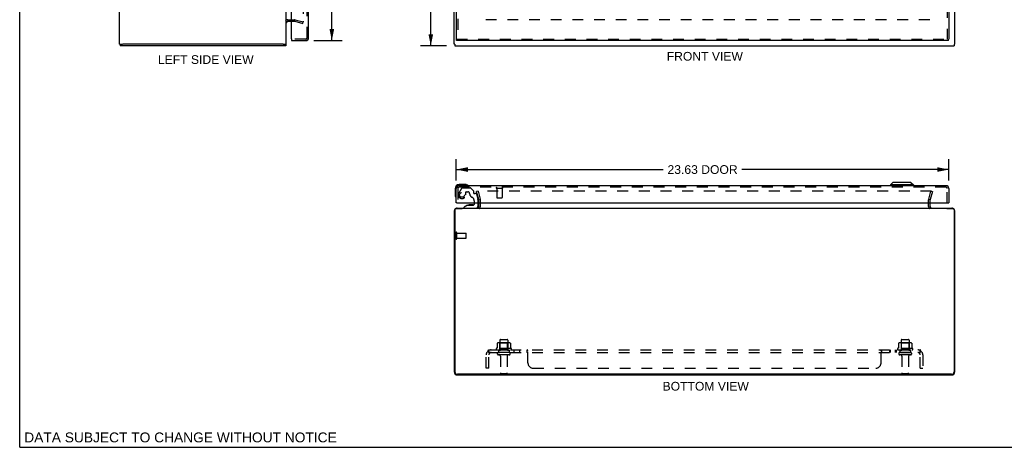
# Model space of a CAD drawing. Header units: inches. Extents: x 0 to 94.4, y 0 to 61.1.
# Tile 1 of 4: x 0 to 47.2, y 0 to 20.5. Entities that reach past the tile are written whole.
import ezdxf

# ---------------------------------------------------------------- set-up
doc = ezdxf.new("R2010")
doc.units = ezdxf.units.IN
doc.header["$LTSCALE"] = 5.194444
doc.header["$MEASUREMENT"] = 0
doc.linetypes.add('HIDDEN', pattern=[0.2, 0.1, -0.1])
doc.layers.get('0').update_dxf_attribs({"linetype": 'CONTINUOUS'})
for name, color, linetype in [('DEFAULT_2', 8, 'HIDDEN'), ('DIMENSIONS', 7, 'CONTINUOUS'), ('DOOR_ASSEMBLY', 7, 'CONTINUOUS'), ('SUBPANEL', 7, 'CONTINUOUS')]:
    doc.layers.add(name, color=color, linetype=linetype)
doc.styles.get("Standard").update_dxf_attribs({"font": 'arial.ttf'})
doc.dimstyles.new('DIMSTYLE_1', dxfattribs={"dimtxt": 0.416667, "dimasz": 0.555556, "dimexe": 0.09, "dimexo": 0.07, "dimgap": 0.0375, "dimtad": 0, "dimtih": 1, "dimtoh": 1, "dimzin": 4, "dimdsep": 46, "dimtxsty": 'Standard', "dimblk": '_FILLED', "dimblk1": '_FILLED', "dimblk2": '_FILLED', "dimcen": 0.09, "dimadec": 3, "dimazin": 1, "dimtfac": 1, "dimtdec": 3, "dimtofl": 0, "dimtmove": 0, "dimatfit": 3, "dimldrblk": '_FILLED', "dimfxl": 0, "dimtolj": 1, "dimtzin": 4, "dimarcsym": 0})

# ---------------------------------------------------------------- blocks, each defined once
blk = doc.blocks.new('_FILLED')
at = {"color": 0, "linetype": 'ByBlock'}
blk.add_solid([(0, 0), (-1, 0.2), (-1, -0.2)], dxfattribs=at)
blk = doc.blocks.new('*D2')
at = {"layer": 'DIMENSIONS', "color": 2, "linetype": 'Continuous'}
for p, q in [((20.469, 43.243), (19.217, 43.243)), ((19.717, 43.243), (19.717, 31.66)), ((19.717, 19.243), (19.717, 30.827)), ((20.469, 19.243), (19.217, 19.243))]:
    blk.add_line(p, q, dxfattribs=at)
at = {"layer": 'DIMENSIONS', "color": 2, "linetype": 'Continuous', "xscale": 0.5555555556, "yscale": 0.5555555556, "zscale": 0.5555555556}
for p, rotation in [((19.717, 43.243), 90), ((19.717, 19.243), 270)]:
    blk.add_blockref('_FILLED', p, dxfattribs=dict(at, rotation=rotation))
at = {"layer": 'DIMENSIONS', "color": 2, "linetype": 'Continuous', "insert": (19.717, 31.452), "char_height": 0.4167, "width": 1.45601, "attachment_point": 2, "line_spacing_factor": 0.9}
blk.add_mtext('24.00', dxfattribs=at)
blk = doc.blocks.new('*D4')
at = {"layer": 'DIMENSIONS', "color": 2, "linetype": 'Continuous'}
for p, q in [((14.11, 42.993), (15.471, 42.993)), ((14.971, 42.993), (14.971, 31.979)), ((14.971, 19.493), (14.971, 30.521)), ((14.11, 19.493), (15.471, 19.493))]:
    blk.add_line(p, q, dxfattribs=at)
at = {"layer": 'DIMENSIONS', "color": 2, "linetype": 'Continuous', "xscale": 0.5555555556, "yscale": 0.5555555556, "zscale": 0.5555555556}
for p, rotation in [((14.971, 42.993), 90), ((14.971, 19.493), 270)]:
    blk.add_blockref('_FILLED', p, dxfattribs=dict(at, rotation=rotation))
at = {"layer": 'DIMENSIONS', "color": 2, "linetype": 'Continuous', "insert": (14.971, 31.771), "char_height": 0.4167, "width": 1.74411, "attachment_point": 2, "line_spacing_factor": 0.9}
blk.add_mtext('23.50\\PDOOR', dxfattribs=at)
blk = doc.blocks.new('*D5')
at = {"layer": 'DIMENSIONS', "color": 2, "linetype": 'Continuous'}
for p, q in [((20.938, 12.79), (20.938, 13.813)), ((44.563, 12.79), (44.563, 13.813)), ((20.938, 13.313), (30.862, 13.313)), ((44.563, 13.313), (34.64, 13.313))]:
    blk.add_line(p, q, dxfattribs=at)
at = {"layer": 'DIMENSIONS', "color": 2, "linetype": 'Continuous', "xscale": 0.5555555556, "yscale": 0.5555555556, "zscale": 0.5555555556, "rotation": 180}
blk.add_blockref('_FILLED', (20.938, 13.313), dxfattribs=at)
at = {"layer": 'DIMENSIONS', "color": 2, "linetype": 'Continuous', "xscale": 0.5555555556, "yscale": 0.5555555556, "zscale": 0.5555555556}
blk.add_blockref('_FILLED', (44.563, 13.313), dxfattribs=at)
at = {"layer": 'DIMENSIONS', "color": 2, "linetype": 'Continuous', "insert": (32.751, 13.521), "char_height": 0.4167, "width": 3.36121, "attachment_point": 2, "line_spacing_factor": 0.9}
blk.add_mtext('23.63 DOOR', dxfattribs=at)

msp = doc.modelspace()

# ---------------------------------------------------------------- linework, layer by layer
at = {"color": 7, "linetype": 'Continuous'}
for p, q in [((0, 0), (0, 61.111)), ((4.788, 19.318), (4.936, 19.318)), ((4.818, 19.318), (4.818, 19.243)), ((12.633, 19.318), (12.788, 19.318)), ((12.768, 19.318), (12.768, 19.243)), ((20.868, 19.318), (20.843, 19.318)), ((20.868, 19.318), (20.868, 19.243)), ((44.818, 19.318), (44.843, 19.318)), ((44.818, 19.318), (44.818, 19.243)), ((44.472, 11.448), (44.472, 11.468)), ((0, 0), (94.444, 0))]:
    msp.add_line(p, q, dxfattribs=at)
at = {"color": 3, "linetype": 'Continuous'}
for p, q in [((4.788, 19.318), (4.788, 43.168)), ((12.788, 19.318), (12.788, 43.168)), ((20.843, 19.318), (20.843, 43.168)), ((44.843, 19.318), (44.843, 43.168)), ((12.858, 20.418), (13.031, 20.418)), ((12.768, 19.243), (4.818, 19.243)), ((12.633, 19.318), (4.943, 19.318)), ((20.868, 19.243), (44.818, 19.243)), ((20.868, 11.388), (20.868, 3.623)), ((20.928, 11.448), (21.222, 11.448)), ((20.988, 11.468), (44.698, 11.468)), ((22.018, 11.538), (22.018, 11.711)), ((43.668, 11.538), (43.668, 11.711)), ((44.464, 11.448), (44.758, 11.448)), ((44.818, 11.388), (44.818, 3.623)), ((20.843, 11.323), (20.843, 3.613)), ((44.843, 3.613), (44.843, 11.323)), ((20.988, 3.468), (44.698, 3.468)), ((44.693, 3.498), (20.993, 3.498))]:
    msp.add_line(p, q, dxfattribs=at)
for centre, radius, start, end in [((12.858, 20.348), 0.07, 90, 180), ((20.988, 11.323), 0.145, 142.8982, 180), ((20.928, 11.388), 0.06, 90, 180), ((20.988, 11.323), 0.145, 90, 122.4852), ((21.948, 11.538), 0.07, 270, 360), ((43.738, 11.538), 0.07, 180, 270), ((44.698, 11.323), 0.145, 57.5148, 90), ((44.758, 11.388), 0.06, 0, 90), ((44.698, 11.323), 0.145, 0, 37.1018), ((20.988, 3.613), 0.145, 180, 270), ((20.993, 3.623), 0.125, 180, 270), ((44.693, 3.623), 0.125, 270, 360), ((44.698, 3.613), 0.145, 270, 360)]:
    msp.add_arc(centre, radius, start, end, dxfattribs=at)
at = {"layer": 'DEFAULT_2', "color": 8, "linetype": 'HIDDEN'}
for p, q in [((13.6, 42.068), (13.6, 20.419)), ((12.858, 20.493), (13.186, 20.493)), ((13.031, 20.418), (13.186, 20.418)), ((13.196, 20.417), (13.581, 20.314)), ((13.216, 20.489), (13.6, 20.386)), ((13.581, 20.314), (13.6, 20.386)), ((43.648, 20.493), (22.038, 20.493)), ((21.986, 12.28), (21.914, 12.261)), ((43.726, 12.28), (21.961, 12.28)), ((21.986, 12.28), (22.089, 11.896)), ((43.597, 11.896), (43.7, 12.28)), ((43.7, 12.28), (43.772, 12.261)), ((22.017, 11.877), (21.914, 12.261)), ((22.018, 11.711), (22.018, 11.866)), ((22.093, 11.538), (22.093, 11.866)), ((43.593, 11.538), (43.593, 11.866)), ((43.668, 11.711), (43.668, 11.866)), ((43.772, 12.261), (43.669, 11.877)), ((20.918, 10.001), (20.918, 10.285)), ((20.961, 10.001), (20.961, 10.285)), ((20.961, 10.267), (21.408, 10.267)), ((20.961, 10.019), (21.408, 10.019)), ((21.418, 10.029), (21.418, 10.257)), ((23.574, 4.738), (22.862, 4.738)), ((22.899, 4.983), (22.899, 4.764)), ((23.474, 5.004), (22.962, 5.004)), ((23.035, 4.984), (23.015, 5.004)), ((23.031, 5.138), (23.031, 4.543)), ((23.035, 4.688), (23.035, 4.984)), ((23.402, 4.984), (23.035, 4.984)), ((23.061, 5.168), (23.376, 5.168)), ((23.402, 4.984), (23.422, 5.004)), ((23.402, 4.688), (23.402, 4.984)), ((23.406, 5.138), (23.406, 4.543)), ((23.537, 4.983), (23.537, 4.764)), ((42.824, 4.738), (42.112, 4.738)), ((42.149, 4.983), (42.149, 4.764)), ((42.724, 5.004), (42.212, 5.004)), ((42.285, 4.984), (42.265, 5.004)), ((42.281, 5.138), (42.281, 4.543)), ((42.652, 4.984), (42.285, 4.984)), ((42.285, 4.688), (42.285, 4.984)), ((42.311, 5.168), (42.626, 5.168)), ((42.652, 4.984), (42.672, 5.004)), ((42.652, 4.688), (42.652, 4.984)), ((42.656, 5.138), (42.656, 4.543)), ((42.787, 4.983), (42.787, 4.764)), ((22.884, 4.668), (23.552, 4.668)), ((23.476, 4.543), (22.961, 4.543)), ((23.476, 4.433), (22.961, 4.433)), ((23.035, 4.688), (23.015, 4.668)), ((23.402, 4.688), (23.035, 4.688)), ((23.053, 4.37), (23.053, 3.573)), ((23.383, 4.37), (23.383, 3.573)), ((23.402, 4.688), (23.422, 4.668)), ((42.134, 4.668), (42.802, 4.668)), ((42.726, 4.543), (42.211, 4.543)), ((42.726, 4.433), (42.211, 4.433)), ((42.285, 4.688), (42.265, 4.668)), ((42.652, 4.688), (42.285, 4.688)), ((42.303, 4.37), (42.303, 3.573)), ((42.633, 4.37), (42.633, 3.573)), ((42.652, 4.688), (42.672, 4.668)), ((23.083, 3.543), (23.353, 3.543)), ((42.333, 3.543), (42.603, 3.543))]:
    msp.add_line(p, q, dxfattribs=at)
for points in [[(13.581, 20.399), (13.58, 20.399), (13.578, 20.399), (13.576, 20.399)], [(13.6, 20.419), (13.6, 20.417), (13.6, 20.415), (13.599, 20.413), (13.599, 20.412), (13.598, 20.41), (13.597, 20.408), (13.596, 20.407), (13.595, 20.406), (13.594, 20.404), (13.593, 20.403), (13.591, 20.402), (13.59, 20.401), (13.588, 20.4), (13.586, 20.4), (13.585, 20.399), (13.583, 20.399), (13.581, 20.399), (13.581, 20.399)], [(22.899, 4.764), (22.899, 4.763), (22.899, 4.762), (22.899, 4.761), (22.898, 4.76), (22.898, 4.759), (22.898, 4.759), (22.897, 4.758), (22.897, 4.758), (22.897, 4.758), (22.896, 4.757), (22.896, 4.757), (22.896, 4.757), (22.895, 4.756), (22.895, 4.756), (22.895, 4.756), (22.894, 4.756), (22.894, 4.756), (22.894, 4.756)], [(22.905, 4.992), (22.904, 4.991), (22.902, 4.99), (22.901, 4.989), (22.9, 4.987), (22.9, 4.986), (22.899, 4.984), (22.899, 4.983)], [(23.531, 4.992), (23.532, 4.991), (23.534, 4.99), (23.535, 4.989), (23.536, 4.987), (23.536, 4.986), (23.537, 4.984), (23.537, 4.983)], [(23.542, 4.756), (23.542, 4.756), (23.542, 4.756), (23.541, 4.756), (23.541, 4.756), (23.541, 4.756), (23.541, 4.757), (23.54, 4.757), (23.54, 4.757), (23.54, 4.758), (23.539, 4.758), (23.539, 4.758), (23.539, 4.759), (23.538, 4.759), (23.538, 4.76), (23.538, 4.761), (23.537, 4.762), (23.537, 4.763), (23.537, 4.764)], [(42.149, 4.764), (42.149, 4.763), (42.149, 4.762), (42.149, 4.761), (42.148, 4.76), (42.148, 4.759), (42.148, 4.759), (42.147, 4.758), (42.147, 4.758), (42.147, 4.758), (42.146, 4.757), (42.146, 4.757), (42.146, 4.757), (42.145, 4.756), (42.145, 4.756), (42.145, 4.756), (42.144, 4.756), (42.144, 4.756), (42.144, 4.756)], [(42.155, 4.992), (42.154, 4.991), (42.152, 4.99), (42.151, 4.989), (42.15, 4.987), (42.15, 4.986), (42.149, 4.984), (42.149, 4.983)], [(42.781, 4.992), (42.782, 4.991), (42.784, 4.99), (42.785, 4.989), (42.786, 4.987), (42.786, 4.986), (42.787, 4.984), (42.787, 4.983)], [(42.792, 4.756), (42.792, 4.756), (42.792, 4.756), (42.791, 4.756), (42.791, 4.756), (42.791, 4.756), (42.791, 4.757), (42.79, 4.757), (42.79, 4.757), (42.79, 4.758), (42.789, 4.758), (42.789, 4.758), (42.789, 4.759), (42.788, 4.759), (42.788, 4.76), (42.788, 4.761), (42.787, 4.762), (42.787, 4.763), (42.787, 4.764)]]:
    msp.add_lwpolyline(points, dxfattribs=at)
for centre, radius, start, end in [((12.858, 20.348), 0.145, 90, 137.0142), ((13.186, 20.378), 0.115, 75, 90), ((13.186, 20.378), 0.04, 75, 90), ((21.978, 11.866), 0.04, 0, 15), ((21.978, 11.866), 0.115, 0, 15), ((43.708, 11.866), 0.115, 165, 180), ((43.708, 11.866), 0.04, 165, 180), ((21.948, 11.538), 0.145, 316.4739, 360), ((43.738, 11.538), 0.145, 180, 223.5261), ((20.94, 10.285), 0.0215, 360, 180), ((20.94, 10.001), 0.0215, 180, 0), ((21.408, 10.257), 0.01, 360, 90), ((21.408, 10.029), 0.01, 270, 0), ((22.884, 4.706), 0.0384, 124.4497, 270), ((23.218, 4.138), 0.698, 117.6814, 120.6631), ((22.962, 4.863), 0.141, 90, 113.95), ((23.061, 5.138), 0.03, 90, 180), ((23.376, 5.138), 0.03, 0, 90), ((23.474, 4.863), 0.141, 66.05, 90), ((23.218, 4.138), 0.698, 59.3369, 62.3186), ((23.552, 4.706), 0.0384, 270, 55.5503), ((42.134, 4.706), 0.0384, 124.4497, 270), ((42.468, 4.138), 0.698, 117.6814, 120.6631), ((42.212, 4.863), 0.141, 90, 113.95), ((42.311, 5.138), 0.03, 90, 180), ((42.626, 5.138), 0.03, 0, 90), ((42.724, 4.863), 0.141, 66.05, 90), ((42.468, 4.138), 0.698, 59.3369, 62.3186), ((42.802, 4.706), 0.0384, 270, 55.5503), ((22.961, 4.488), 0.055, 90, 270), ((22.991, 4.37), 0.0625, 0, 90), ((23.446, 4.37), 0.0625, 90, 180), ((23.476, 4.488), 0.055, 270, 90), ((42.211, 4.488), 0.055, 90, 270), ((42.241, 4.37), 0.0625, 0, 90), ((42.696, 4.37), 0.0625, 90, 180), ((42.726, 4.488), 0.055, 270, 90), ((23.083, 3.573), 0.03, 180, 270), ((23.353, 3.573), 0.03, 270, 360), ((42.333, 3.573), 0.03, 180, 270), ((42.603, 3.573), 0.03, 270, 360)]:
    msp.add_arc(centre, radius, start, end, dxfattribs=at)
at = {"layer": 'DOOR_ASSEMBLY', "color": 8, "linetype": 'HIDDEN'}
for p, q in [((13.781, 19.628), (13.781, 42.858)), ((44.488, 42.918), (44.488, 19.568)), ((21.013, 23.648), (21.013, 19.568)), ((13.721, 19.568), (13.046, 19.568)), ((20.951, 19.568), (44.55, 19.568)), ((21.013, 12.401), (21.013, 11.711)), ((21.19, 12.412), (21.06, 12.186)), ((44.428, 12.461), (21.073, 12.461)), ((21.225, 12.432), (21.61, 12.432)), ((21.639, 12.42), (21.76, 12.299)), ((21.764, 12.288), (21.764, 12.216)), ((22.871, 12.418), (23.155, 12.418)), ((22.889, 12.418), (22.889, 11.971)), ((23.137, 12.418), (23.137, 11.971)), ((44.488, 11.711), (44.488, 12.401)), ((21.39, 12.098), (21.39, 12.231)), ((21.406, 12.247), (21.489, 12.247)), ((21.796, 11.819), (21.796, 11.711)), ((21.877, 12.157), (21.823, 12.157)), ((21.907, 12.134), (21.977, 11.874)), ((21.981, 11.711), (21.981, 11.842)), ((22.899, 11.961), (23.127, 11.961)), ((21.312, 11.468), (21.902, 11.468))]:
    msp.add_line(p, q, dxfattribs=at)
at = {"layer": 'DOOR_ASSEMBLY', "color": 3, "linetype": 'Continuous'}
for p, q in [((44.563, 42.918), (44.563, 19.568)), ((13.856, 19.628), (13.856, 23.493)), ((20.938, 23.493), (20.938, 19.568)), ((13.031, 19.583), (13.031, 22.652)), ((13.031, 19.493), (13.721, 19.493)), ((44.55, 19.493), (20.951, 19.493)), ((20.938, 11.711), (20.938, 12.401)), ((44.428, 12.536), (21.073, 12.536)), ((44.563, 12.401), (44.563, 11.711)), ((20.966, 11.711), (44.535, 11.711))]:
    msp.add_line(p, q, dxfattribs=at)
at = {"layer": 'DOOR_ASSEMBLY', "color": 7, "linetype": 'Continuous'}
for p, q in [((13.031, 19.568), (13.046, 19.568)), ((13.031, 19.568), (13.031, 19.493)), ((20.938, 19.568), (20.951, 19.568)), ((20.951, 19.493), (20.951, 19.568)), ((44.563, 19.568), (44.55, 19.568)), ((44.55, 19.493), (44.55, 19.568)), ((20.878, 12.396), (20.878, 12.107)), ((21.367, 12.596), (21.078, 12.596)), ((21.405, 12.593), (21.367, 12.596)), ((41.879, 12.693), (41.761, 12.575)), ((42.864, 12.575), (41.761, 12.575)), ((41.761, 12.575), (41.761, 12.536)), ((42.746, 12.693), (41.879, 12.693)), ((42.746, 12.693), (42.864, 12.575)), ((42.864, 12.575), (42.864, 12.536)), ((20.878, 12.107), (20.881, 12.069)), ((20.966, 11.711), (20.938, 11.711)), ((21.482, 11.606), (21.312, 11.507)), ((21.312, 11.468), (21.312, 11.507)), ((21.482, 11.606), (21.764, 11.606)), ((21.646, 11.623), (21.576, 11.623)), ((21.648, 11.623), (21.646, 11.623)), ((21.716, 11.623), (21.648, 11.623)), ((21.796, 11.711), (21.796, 11.637)), ((21.981, 11.547), (21.981, 11.711)), ((44.535, 11.711), (44.563, 11.711))]:
    msp.add_line(p, q, dxfattribs=at)
at = {"layer": 'DOOR_ASSEMBLY', "color": 8, "linetype": 'HIDDEN'}
msp.add_circle((21.213, 12.098), 0.117, dxfattribs=at)
at = {"layer": 'DOOR_ASSEMBLY', "color": 3, "linetype": 'Continuous'}
for centre, radius, start, end in [((13.046, 19.583), 0.015, 180, 270), ((13.721, 19.628), 0.135, 270, 360), ((21.073, 12.401), 0.135, 90, 180), ((44.428, 12.401), 0.135, 0, 90)]:
    msp.add_arc(centre, radius, start, end, dxfattribs=at)
at = {"layer": 'DOOR_ASSEMBLY', "color": 8, "linetype": 'HIDDEN'}
for centre, radius, start, end in [((13.721, 19.628), 0.06, 270, 360), ((21.073, 12.401), 0.06, 90, 180), ((21.225, 12.392), 0.04, 90, 150), ((21.61, 12.392), 0.04, 45, 90), ((21.749, 12.288), 0.0156, 0, 45), ((22.871, 12.439), 0.0215, 90, 270), ((23.155, 12.439), 0.0215, 270, 90), ((44.428, 12.401), 0.06, 0, 90), ((21.213, 12.098), 0.177, 150, 360), ((21.406, 12.231), 0.0156, 90, 180), ((21.489, 12.157), 0.09, 0, 90), ((21.764, 12.157), 0.185, 180, 245.2678), ((21.609, 11.819), 0.188, 0, 65.2678), ((21.823, 12.216), 0.0591, 180, 270), ((21.877, 12.126), 0.0312, 15, 90), ((21.856, 11.842), 0.125, 0, 15), ((22.899, 11.971), 0.01, 180, 270), ((23.127, 11.971), 0.01, 270, 360)]:
    msp.add_arc(centre, radius, start, end, dxfattribs=at)
at = {"layer": 'DOOR_ASSEMBLY', "color": 7, "linetype": 'Continuous'}
for centre, radius, start, end in [((21.078, 12.396), 0.2, 90, 180), ((21.367, 12.346), 0.25, 59.1101, 90), ((21.488, 12.551), 0.015, 270, 353.6204), ((21.488, 12.548), 0.015, 6.3796, 59.1101), ((21.128, 12.107), 0.25, 180, 210.8899), ((20.926, 11.986), 0.015, 210.8899, 263.6204), ((20.923, 11.986), 0.015, 276.3796, 360), ((21.576, 11.533), 0.09, 90, 125.4682), ((21.716, 11.533), 0.09, 54.7746, 90), ((21.764, 11.637), 0.0317, 270, 360), ((21.902, 11.547), 0.0787, 270, 360)]:
    msp.add_arc(centre, radius, start, end, dxfattribs=at)
at = {"layer": 'SUBPANEL', "color": 8, "linetype": 'HIDDEN'}
for p, q in [((22.374, 3.793), (22.374, 4.431)), ((22.461, 4.614), (22.54, 4.517)), ((22.499, 4.543), (22.499, 4.668)), ((22.499, 4.668), (43.187, 4.668)), ((22.499, 4.6), (22.499, 4.599)), ((22.499, 4.543), (43.187, 4.543)), ((22.499, 3.793), (22.499, 4.431)), ((22.527, 4.525), (22.522, 4.53)), ((22.968, 4.668), (22.968, 4.543)), ((23.468, 4.668), (23.468, 4.543)), ((23.696, 4.668), (23.696, 4.543)), ((23.977, 4.668), (23.977, 4.543)), ((24.339, 4.543), (24.339, 4.668)), ((24.341, 4.543), (24.34, 4.543)), ((24.374, 4.043), (24.374, 4.614)), ((41.312, 4.043), (41.312, 4.614)), ((41.346, 4.668), (41.347, 4.668)), ((41.346, 4.543), (41.347, 4.543)), ((41.347, 4.543), (41.347, 4.668)), ((41.709, 4.668), (41.709, 4.543)), ((41.748, 4.668), (41.748, 4.543)), ((41.99, 4.668), (41.99, 4.543)), ((42.029, 4.668), (42.029, 4.543)), ((42.218, 4.668), (42.218, 4.543)), ((42.718, 4.668), (42.718, 4.543)), ((43.225, 4.614), (43.146, 4.517)), ((43.164, 4.539), (43.164, 4.539)), ((43.167, 4.542), (43.167, 4.543)), ((43.173, 4.556), (43.172, 4.554)), ((43.18, 4.574), (43.179, 4.573)), ((43.179, 4.573), (43.179, 4.571)), ((43.181, 4.576), (43.18, 4.574)), ((43.182, 4.579), (43.181, 4.577)), ((43.181, 4.577), (43.181, 4.576)), ((43.183, 4.583), (43.182, 4.582)), ((43.182, 4.582), (43.182, 4.581)), ((43.182, 4.581), (43.182, 4.579)), ((43.184, 4.586), (43.183, 4.585)), ((43.183, 4.585), (43.183, 4.583)), ((43.185, 4.59), (43.184, 4.589)), ((43.184, 4.589), (43.184, 4.588)), ((43.184, 4.588), (43.184, 4.586)), ((43.187, 4.543), (43.187, 4.668)), ((43.187, 3.793), (43.187, 4.431)), ((43.312, 4.431), (43.312, 3.793)), ((22.499, 3.793), (22.374, 3.793)), ((24.624, 3.793), (41.062, 3.793)), ((43.187, 3.793), (43.312, 3.793))]:
    msp.add_line(p, q, dxfattribs=at)
for points in [[(22.461, 4.614), (22.463, 4.615), (22.464, 4.617), (22.466, 4.619), (22.468, 4.622), (22.469, 4.624), (22.471, 4.627), (22.472, 4.63), (22.474, 4.633), (22.475, 4.636), (22.477, 4.64), (22.478, 4.643), (22.479, 4.646), (22.481, 4.649), (22.482, 4.651), (22.483, 4.654), (22.485, 4.657), (22.486, 4.659), (22.488, 4.661), (22.489, 4.663), (22.491, 4.665), (22.493, 4.666), (22.494, 4.667), (22.496, 4.667), (22.497, 4.668), (22.498, 4.668), (22.499, 4.668)], [(22.499, 4.603), (22.499, 4.603), (22.499, 4.603), (22.499, 4.603), (22.499, 4.602), (22.499, 4.602), (22.499, 4.602), (22.499, 4.602), (22.499, 4.601), (22.499, 4.601), (22.499, 4.601), (22.499, 4.6), (22.499, 4.6)], [(22.522, 4.539), (22.522, 4.539), (22.522, 4.539), (22.522, 4.539), (22.522, 4.539), (22.522, 4.539), (22.522, 4.539), (22.522, 4.54), (22.522, 4.54), (22.521, 4.541), (22.521, 4.541), (22.521, 4.541), (22.52, 4.542), (22.52, 4.542), (22.52, 4.543), (22.52, 4.544), (22.519, 4.544), (22.519, 4.545), (22.519, 4.545), (22.518, 4.546), (22.518, 4.547), (22.518, 4.547), (22.517, 4.548), (22.517, 4.549), (22.516, 4.549), (22.516, 4.55), (22.516, 4.551), (22.515, 4.552), (22.515, 4.552), (22.515, 4.553), (22.514, 4.554), (22.514, 4.555), (22.514, 4.556), (22.513, 4.556), (22.513, 4.557), (22.512, 4.558), (22.512, 4.559), (22.512, 4.56), (22.511, 4.561), (22.511, 4.562), (22.511, 4.563), (22.51, 4.563), (22.51, 4.564), (22.509, 4.565), (22.509, 4.566), (22.509, 4.567), (22.508, 4.568), (22.508, 4.569), (22.508, 4.57), (22.507, 4.571), (22.507, 4.572), (22.506, 4.573), (22.506, 4.574), (22.506, 4.575), (22.505, 4.576), (22.505, 4.577), (22.505, 4.578), (22.504, 4.579), (22.504, 4.581), (22.504, 4.582), (22.504, 4.583), (22.503, 4.583), (22.503, 4.584), (22.503, 4.585), (22.503, 4.586), (22.502, 4.587), (22.502, 4.588), (22.502, 4.589), (22.502, 4.59), (22.501, 4.591), (22.501, 4.592), (22.501, 4.593), (22.501, 4.594), (22.501, 4.594), (22.5, 4.595), (22.5, 4.596), (22.5, 4.597), (22.5, 4.598), (22.5, 4.598), (22.5, 4.599), (22.5, 4.6), (22.499, 4.601), (22.499, 4.601), (22.499, 4.602), (22.499, 4.602), (22.499, 4.602), (22.499, 4.602), (22.499, 4.603)], [(22.522, 4.53), (22.52, 4.531), (22.518, 4.533), (22.516, 4.534), (22.514, 4.536), (22.512, 4.537), (22.51, 4.539), (22.509, 4.54), (22.507, 4.541), (22.505, 4.542), (22.503, 4.542), (22.502, 4.543), (22.501, 4.543), (22.499, 4.543)], [(22.519, 4.543), (22.52, 4.542), (22.52, 4.542), (22.52, 4.542), (22.521, 4.541), (22.521, 4.541), (22.521, 4.54), (22.521, 4.54), (22.522, 4.54), (22.522, 4.54), (22.522, 4.539), (22.522, 4.539), (22.522, 4.539)], [(22.54, 4.517), (22.54, 4.517), (22.539, 4.517), (22.539, 4.517), (22.538, 4.517), (22.537, 4.517), (22.536, 4.517), (22.535, 4.518), (22.534, 4.518), (22.533, 4.519), (22.532, 4.52), (22.531, 4.521), (22.529, 4.522), (22.528, 4.524), (22.527, 4.525)], [(24.355, 4.654), (24.353, 4.657), (24.352, 4.659), (24.35, 4.661), (24.348, 4.663), (24.347, 4.665), (24.345, 4.666), (24.344, 4.667), (24.342, 4.667), (24.341, 4.668), (24.34, 4.668), (24.339, 4.668)], [(24.35, 4.534), (24.349, 4.536), (24.348, 4.537), (24.347, 4.539), (24.346, 4.54), (24.345, 4.541), (24.343, 4.542), (24.342, 4.542), (24.341, 4.543), (24.34, 4.543), (24.339, 4.543)], [(24.352, 4.533), (24.35, 4.534), (24.349, 4.536), (24.348, 4.537)], [(24.357, 4.649), (24.356, 4.651), (24.355, 4.654), (24.353, 4.657), (24.352, 4.659)], [(24.358, 4.524), (24.357, 4.525), (24.356, 4.526), (24.355, 4.528), (24.354, 4.53), (24.352, 4.533)], [(24.374, 4.517), (24.373, 4.517), (24.372, 4.517), (24.37, 4.517), (24.369, 4.517), (24.368, 4.517), (24.367, 4.517), (24.365, 4.518), (24.364, 4.518), (24.363, 4.519), (24.362, 4.52), (24.361, 4.521), (24.359, 4.522), (24.358, 4.524), (24.357, 4.525), (24.356, 4.526), (24.355, 4.528)], [(24.36, 4.643), (24.359, 4.646), (24.357, 4.649)], [(24.364, 4.633), (24.361, 4.64), (24.36, 4.643)], [(24.364, 4.518), (24.363, 4.519), (24.362, 4.52)], [(24.369, 4.622), (24.368, 4.624), (24.367, 4.627), (24.365, 4.63), (24.364, 4.633)], [(24.374, 4.614), (24.373, 4.615), (24.372, 4.617), (24.371, 4.619), (24.369, 4.622), (24.368, 4.624)], [(24.374, 4.614), (24.373, 4.615), (24.372, 4.617), (24.371, 4.619)], [(24.374, 4.517), (24.373, 4.517), (24.372, 4.517)], [(41.312, 4.614), (41.313, 4.615), (41.314, 4.617), (41.316, 4.619), (41.317, 4.622), (41.318, 4.624)], [(41.312, 4.614), (41.313, 4.615), (41.314, 4.617)], [(41.312, 4.517), (41.313, 4.517), (41.315, 4.517), (41.316, 4.517), (41.317, 4.517), (41.318, 4.517), (41.32, 4.517), (41.321, 4.518), (41.322, 4.518), (41.323, 4.519), (41.324, 4.52), (41.326, 4.521), (41.327, 4.522), (41.328, 4.524), (41.329, 4.525), (41.33, 4.526), (41.331, 4.528)], [(41.312, 4.517), (41.313, 4.517), (41.315, 4.517), (41.316, 4.517), (41.317, 4.517), (41.318, 4.517)], [(41.316, 4.619), (41.317, 4.622), (41.318, 4.624), (41.32, 4.627), (41.321, 4.63), (41.322, 4.633), (41.325, 4.64)], [(41.324, 4.52), (41.326, 4.521), (41.327, 4.522), (41.328, 4.524), (41.329, 4.525)], [(41.325, 4.64), (41.326, 4.643), (41.328, 4.646), (41.329, 4.649)], [(41.329, 4.649), (41.33, 4.651), (41.332, 4.654)], [(41.33, 4.526), (41.331, 4.528), (41.332, 4.53)], [(41.332, 4.654), (41.333, 4.657), (41.334, 4.659), (41.336, 4.661), (41.338, 4.663), (41.339, 4.665), (41.341, 4.666), (41.342, 4.667), (41.344, 4.667), (41.345, 4.668), (41.346, 4.668), (41.347, 4.668)], [(41.332, 4.53), (41.335, 4.533), (41.336, 4.534), (41.337, 4.536), (41.338, 4.537), (41.339, 4.539), (41.34, 4.54)], [(41.333, 4.657), (41.334, 4.659), (41.336, 4.661)], [(41.336, 4.534), (41.337, 4.536), (41.338, 4.537), (41.339, 4.539), (41.34, 4.54), (41.342, 4.541), (41.343, 4.542), (41.344, 4.542), (41.345, 4.543), (41.346, 4.543), (41.347, 4.543)], [(43.146, 4.517), (43.146, 4.517), (43.147, 4.517), (43.148, 4.517), (43.148, 4.517), (43.149, 4.517), (43.15, 4.517), (43.151, 4.518), (43.152, 4.518), (43.153, 4.519), (43.154, 4.52), (43.155, 4.521), (43.157, 4.522), (43.158, 4.524), (43.159, 4.525), (43.163, 4.528)], [(43.163, 4.528), (43.164, 4.53), (43.166, 4.531), (43.168, 4.533), (43.17, 4.534), (43.172, 4.536), (43.174, 4.537), (43.176, 4.539), (43.178, 4.54), (43.179, 4.541), (43.181, 4.542), (43.183, 4.542), (43.184, 4.543), (43.186, 4.543), (43.187, 4.543)], [(43.172, 4.554), (43.171, 4.553), (43.171, 4.552), (43.171, 4.552), (43.17, 4.551), (43.17, 4.55), (43.17, 4.55), (43.169, 4.549), (43.169, 4.548), (43.169, 4.548), (43.168, 4.547), (43.168, 4.546), (43.168, 4.546), (43.168, 4.545), (43.167, 4.545), (43.167, 4.544), (43.167, 4.544), (43.166, 4.543), (43.166, 4.543), (43.166, 4.542), (43.166, 4.542), (43.165, 4.541), (43.165, 4.541), (43.165, 4.54), (43.165, 4.54), (43.164, 4.54), (43.164, 4.539), (43.164, 4.539), (43.164, 4.539), (43.164, 4.539)], [(43.164, 4.539), (43.164, 4.539), (43.164, 4.539), (43.164, 4.539), (43.164, 4.539), (43.164, 4.54), (43.165, 4.54), (43.165, 4.54), (43.165, 4.541), (43.165, 4.541), (43.166, 4.541), (43.166, 4.542), (43.166, 4.542), (43.167, 4.542)], [(43.179, 4.571), (43.178, 4.569), (43.178, 4.568), (43.178, 4.568), (43.177, 4.567), (43.177, 4.566), (43.177, 4.565), (43.176, 4.564), (43.176, 4.563), (43.176, 4.562), (43.175, 4.562), (43.175, 4.561), (43.175, 4.56), (43.174, 4.559), (43.174, 4.558), (43.173, 4.557), (43.173, 4.557), (43.173, 4.556)], [(43.187, 4.603), (43.187, 4.603), (43.187, 4.603), (43.187, 4.603), (43.187, 4.602), (43.187, 4.602), (43.187, 4.602), (43.187, 4.602), (43.187, 4.601), (43.187, 4.601), (43.187, 4.6), (43.187, 4.6), (43.187, 4.599), (43.186, 4.599), (43.186, 4.598), (43.186, 4.598), (43.186, 4.597), (43.186, 4.597), (43.186, 4.596), (43.186, 4.596), (43.186, 4.595), (43.186, 4.594), (43.185, 4.594), (43.185, 4.593), (43.185, 4.592), (43.185, 4.592), (43.185, 4.591), (43.185, 4.59)], [(43.225, 4.614), (43.224, 4.615), (43.222, 4.617), (43.22, 4.619), (43.219, 4.622), (43.217, 4.624), (43.215, 4.627), (43.214, 4.63), (43.212, 4.633), (43.211, 4.636), (43.21, 4.64), (43.208, 4.643), (43.207, 4.646), (43.206, 4.649), (43.204, 4.651), (43.203, 4.654), (43.202, 4.657), (43.2, 4.659), (43.198, 4.661), (43.197, 4.663), (43.195, 4.665), (43.194, 4.666), (43.192, 4.667), (43.191, 4.667), (43.189, 4.668), (43.188, 4.668), (43.187, 4.668)], [(43.187, 4.6), (43.187, 4.6), (43.187, 4.6), (43.187, 4.601), (43.187, 4.601), (43.187, 4.602), (43.187, 4.602), (43.187, 4.602), (43.187, 4.602), (43.187, 4.603)]]:
    msp.add_lwpolyline(points, dxfattribs=at)
for centre, radius, start, end in [((22.611, 4.431), 0.237, 90, 180), ((22.611, 4.431), 0.112, 90, 180), ((43.075, 4.431), 0.237, 0, 90), ((43.075, 4.431), 0.112, 0, 90), ((24.624, 4.043), 0.25, 180, 270), ((41.062, 4.043), 0.25, 270, 360)]:
    msp.add_arc(centre, radius, start, end, dxfattribs=at)

# ---------------------------------------------------------------- texts
at = {"layer": 'DIMENSIONS', "color": 2, "linetype": 'Continuous', "attachment_point": 2, "line_spacing_factor": 0.9}
for s, insert, char_height, width in [('FRONT VIEW', (32.859, 18.95), 0.4167, 3.64622), ('LEFT SIDE VIEW', (8.925, 18.792), 0.41667, 4.58178), ('BOTTOM VIEW', (32.902, 3.135), 0.41667, 4.12949), ('DATA SUBJECT TO CHANGE WITHOUT NOTICE', (7.713, 0.71), 0.47222, 14.96014)]:
    msp.add_mtext(s, dxfattribs=dict(at, insert=insert, char_height=char_height, width=width))

# ---------------------------------------------------------------- dimensions: what is measured, and where the dimension line sits
at = {"layer": 'DIMENSIONS', "color": 2, "linetype": 'Continuous'}
dim = msp.add_linear_dim(base=(14.971, 19.493), p1=(14.04, 42.993), p2=(14.04, 19.493), angle=270, text='<>\\PDOOR', dimstyle='DIMSTYLE_1', dxfattribs=at)
dim.commit()
dim.dimension.update_dxf_attribs({"geometry": '*D4', "text_midpoint": (14.971, 31.25), "dimtype": 160})
dim = msp.add_linear_dim(base=(19.717, 19.243), p1=(20.539, 43.243), p2=(20.539, 19.243), angle=270, dimstyle='DIMSTYLE_1', dxfattribs=at)
dim.commit()
dim.dimension.update_dxf_attribs({"geometry": '*D2', "text_midpoint": (19.711, 31.241), "dimtype": 160})
dim = msp.add_linear_dim(base=(44.563084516, 13.312653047), p1=(20.938084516, 12.719772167), p2=(44.563084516, 12.719772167), text='<> DOOR', dimstyle='DIMSTYLE_1', dxfattribs=at)
dim.commit()
dim.dimension.update_dxf_attribs({"geometry": '*D5', "text_midpoint": (32.750584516, 13.312653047), "dimtype": 160})

doc.saveas('drawing.dxf')
